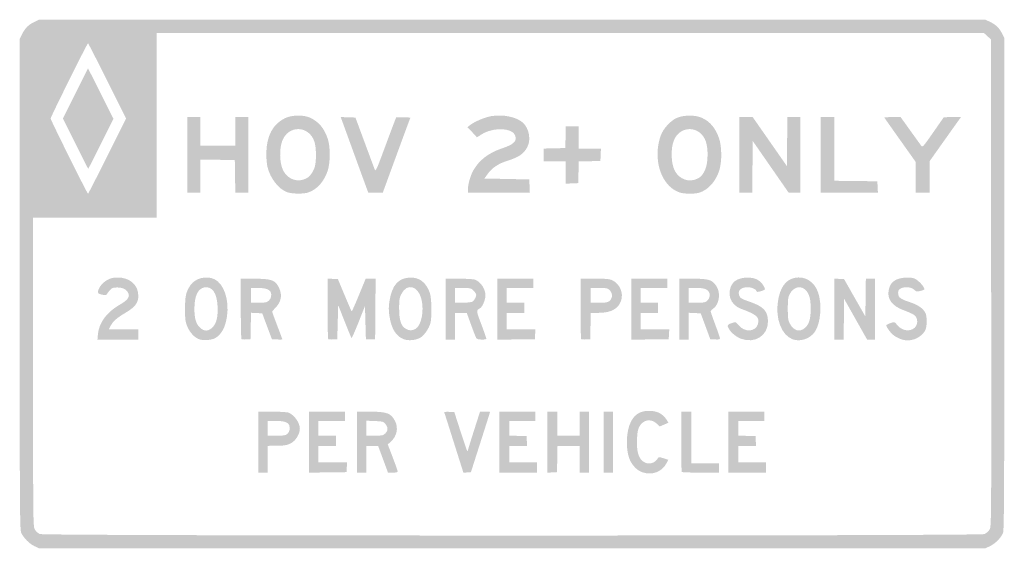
# Model space of a CAD drawing. Header units: inches. Extents: x -33 to 32.9, y -17.7 to 17.7.
import ezdxf

# ---------------------------------------------------------------- set-up
doc = ezdxf.new("R2010")
doc.units = ezdxf.units.IN
doc.header["$MEASUREMENT"] = 0

msp = doc.modelspace()

# ---------------------------------------------------------------- hatches: boundary and pattern name
h = msp.add_hatch(color=7)
edge = h.paths.add_edge_path()
edge.add_spline(control_points=[(-31.98, -17.56), (-32.323, -17.4), (-32.71, -17.008), (-32.867, -16.663), (-32.961, -16.456), (-32.969, -15.158), (-32.969, -0.031)], knot_values=[0, 0, 0, 0, 1, 1, 1, 2, 2, 2, 2], degree=3, periodic=0)
edge.add_line((-32.969, -0.031), (-32.969, 16.376))
edge.add_line((-32.969, 16.376), (-32.796, 16.729))
edge.add_spline(control_points=[(-32.796, 16.729), (-32.603, 17.122), (-32.364, 17.352), (-31.949, 17.545)], knot_values=[0, 0, 0, 0, 1, 1, 1, 1], degree=3, periodic=0)
edge.add_line((-31.949, 17.545), (-31.671, 17.674))
edge.add_line((-31.671, 17.674), (0, 17.674))
edge.add_line((0, 17.674), (31.671, 17.674))
edge.add_line((31.671, 17.674), (31.949, 17.545))
edge.add_spline(control_points=[(31.949, 17.545), (32.354, 17.357), (32.598, 17.127), (32.779, 16.765)], knot_values=[0, 0, 0, 0, 1, 1, 1, 1], degree=3, periodic=0)
edge.add_line((32.779, 16.765), (32.938, 16.445))
edge.add_line((32.938, 16.445), (32.938, -0.014))
edge.add_spline(control_points=[(32.938, -0.014), (32.938, -13.998), (32.925, -16.504), (32.852, -16.681), (32.718, -17.001), (32.322, -17.4), (31.98, -17.56)], knot_values=[0, 0, 0, 0, 1, 1, 1, 2, 2, 2, 2], degree=3, periodic=0)
edge.add_line((31.98, -17.56), (31.671, -17.704))
edge.add_line((31.671, -17.704), (0, -17.704))
edge.add_line((0, -17.704), (-31.671, -17.704))
edge.add_line((-31.671, -17.704), (-31.98, -17.56))
edge = h.paths.add_edge_path(flags=0)
edge.add_spline(control_points=[(31.61, -16.751), (31.727, -16.702), (31.879, -16.57), (31.948, -16.457), (32.073, -16.253), (32.073, -16.215), (32.058, 0.051)], knot_values=[0, 0, 0, 0, 1, 1, 1, 2, 2, 2, 2], degree=3, periodic=0)
edge.add_line((32.058, 0.051), (32.042, 16.355))
edge.add_line((32.042, 16.355), (31.811, 16.567))
edge.add_line((31.811, 16.567), (31.58, 16.778))
edge.add_line((31.58, 16.778), (3.894, 16.778))
edge.add_line((3.894, 16.778), (-23.792, 16.778))
edge.add_line((-23.792, 16.778), (-23.792, 10.598))
edge.add_line((-23.792, 10.598), (-23.792, 4.419))
edge.add_line((-23.792, 4.419), (-27.933, 4.419))
edge.add_line((-27.933, 4.419), (-32.073, 4.419))
edge.add_line((-32.073, 4.419), (-32.073, -5.917))
edge.add_spline(control_points=[(-32.073, -5.917), (-32.073, -16.171), (-32.072, -16.254), (-31.948, -16.457), (-31.879, -16.57), (-31.734, -16.701), (-31.624, -16.748), (-31.319, -16.881), (31.293, -16.883), (31.61, -16.751)], knot_values=[0, 0, 0, 0, 1, 1, 1, 2, 2, 2, 3, 3, 3, 3], degree=3, periodic=0)
edge = h.paths.add_edge_path(flags=0)
edge.add_line((-27.106, 8.544), (-25.847, 11.062))
edge.add_line((-25.847, 11.062), (-27.106, 13.58))
edge.add_spline(control_points=[(-27.106, 13.58), (-27.799, 14.965), (-28.379, 16.098), (-28.396, 16.098), (-28.446, 16.098), (-30.899, 11.163), (-30.899, 11.062), (-30.899, 10.961), (-28.446, 6.025), (-28.396, 6.025), (-28.379, 6.025), (-27.799, 7.158), (-27.106, 8.544)], knot_values=[0, 0, 0, 0, 1, 1, 1, 2, 2, 2, 3, 3, 3, 4, 4, 4, 4], degree=3, periodic=0)
h = msp.add_hatch(color=7)
edge = h.paths.add_edge_path()
edge.add_line((-29.239, 9.378), (-30.08, 11.063))
edge.add_line((-30.08, 11.063), (-29.238, 12.744))
edge.add_line((-29.238, 12.744), (-28.396, 14.425))
edge.add_line((-28.396, 14.425), (-27.543, 12.734))
edge.add_line((-27.543, 12.734), (-26.691, 11.042))
edge.add_line((-26.691, 11.042), (-27.528, 9.368))
edge.add_spline(control_points=[(-27.528, 9.368), (-27.989, 8.447), (-28.373, 7.694), (-28.381, 7.694), (-28.39, 7.694), (-28.776, 8.452), (-29.239, 9.378)], knot_values=[0, 0, 0, 0, 1, 1, 1, 2, 2, 2, 2], degree=3, periodic=0)
h = msp.add_hatch(color=7)
edge = h.paths.add_edge_path()
edge.add_spline(control_points=[(-15.062, 6.127), (-15.632, 6.329), (-16.195, 7.05), (-16.383, 7.817), (-16.428, 8.004), (-16.464, 8.408), (-16.462, 8.713), (-16.453, 9.89), (-16.026, 10.694), (-15.202, 11.086), (-14.749, 11.301), (-13.963, 11.315), (-13.531, 11.116), (-12.959, 10.853), (-12.592, 10.418), (-12.354, 9.723), (-12.169, 9.182), (-12.167, 8.147), (-12.35, 7.576), (-12.579, 6.858), (-13.05, 6.325), (-13.639, 6.115), (-13.948, 6.004), (-14.733, 6.011), (-15.062, 6.127)], knot_values=[0, 0, 0, 0, 1, 1, 1, 2, 2, 2, 3, 3, 3, 4, 4, 4, 5, 5, 5, 6, 6, 6, 7, 7, 7, 8, 8, 8, 8], degree=3, periodic=0)
edge = h.paths.add_edge_path(flags=0)
edge.add_spline(control_points=[(-13.75, 7.07), (-13.523, 7.199), (-13.311, 7.505), (-13.213, 7.842), (-13.1, 8.231), (-13.116, 9.152), (-13.243, 9.522), (-13.616, 10.605), (-14.979, 10.637), (-15.392, 9.571), (-15.606, 9.017), (-15.577, 8.06), (-15.33, 7.579), (-15.015, 6.965), (-14.324, 6.743), (-13.75, 7.07)], knot_values=[0, 0, 0, 0, 1, 1, 1, 2, 2, 2, 3, 3, 3, 4, 4, 4, 5, 5, 5, 5], degree=3, periodic=0)
h = msp.add_hatch(color=7)
edge = h.paths.add_edge_path()
edge.add_spline(control_points=[(-2.966, 6.321), (-2.966, 6.669), (-2.8, 7.244), (-2.597, 7.598), (-2.202, 8.285), (-1.575, 8.766), (-0.682, 9.063), (0.034, 9.301), (0.282, 9.507), (0.223, 9.813), (0.202, 9.922), (0.127, 10.059), (0.057, 10.118), (-0.371, 10.473), (-1.484, 10.399), (-2.092, 9.975), (-2.241, 9.872), (-2.366, 9.797), (-2.371, 9.808), (-2.375, 9.819), (-2.518, 9.975), (-2.688, 10.155)], knot_values=[0, 0, 0, 0, 1, 1, 1, 2, 2, 2, 3, 3, 3, 4, 4, 4, 5, 5, 5, 6, 6, 6, 7, 7, 7, 7], degree=3, periodic=0)
edge.add_line((-2.688, 10.155), (-2.997, 10.481))
edge.add_line((-2.997, 10.481), (-2.843, 10.605))
edge.add_spline(control_points=[(-2.843, 10.605), (-2.544, 10.846), (-1.843, 11.145), (-1.406, 11.219), (-0.595, 11.356), (0.303, 11.165), (0.732, 10.765), (1.122, 10.401), (1.261, 9.642), (1.023, 9.177), (0.777, 8.694), (0.469, 8.481), (-0.357, 8.22), (-0.936, 8.037), (-1.359, 7.75), (-1.647, 7.345)], knot_values=[0, 0, 0, 0, 1, 1, 1, 2, 2, 2, 3, 3, 3, 4, 4, 4, 5, 5, 5, 5], degree=3, periodic=0)
edge.add_line((-1.647, 7.345), (-1.861, 7.045))
edge.add_line((-1.861, 7.045), (-0.359, 7.014))
edge.add_line((-0.359, 7.014), (1.143, 6.983))
edge.add_line((1.143, 6.983), (1.161, 6.535))
edge.add_line((1.161, 6.535), (1.18, 6.087))
edge.add_line((1.18, 6.087), (-0.893, 6.087))
edge.add_line((-0.893, 6.087), (-2.966, 6.087))
edge.add_line((-2.966, 6.087), (-2.966, 6.321))
h = msp.add_hatch(color=7)
edge = h.paths.add_edge_path()
edge.add_spline(control_points=[(11.216, 6.107), (10.864, 6.245), (10.65, 6.389), (10.426, 6.636), (9.723, 7.416), (9.524, 8.799), (9.952, 9.943), (10.124, 10.401), (10.59, 10.909), (11.014, 11.099), (11.473, 11.304), (12.257, 11.307), (12.699, 11.104), (13.248, 10.853), (13.61, 10.418), (13.849, 9.723), (14.027, 9.203), (14.04, 8.213), (13.875, 7.642), (13.65, 6.865), (13.11, 6.26), (12.485, 6.087), (12.192, 6.005), (11.446, 6.017), (11.216, 6.107)], knot_values=[0, 0, 0, 0, 1, 1, 1, 2, 2, 2, 3, 3, 3, 4, 4, 4, 5, 5, 5, 6, 6, 6, 7, 7, 7, 8, 8, 8, 8], degree=3, periodic=0)
edge = h.paths.add_edge_path(flags=0)
edge.add_spline(control_points=[(12.421, 7.046), (12.641, 7.158), (12.767, 7.313), (12.925, 7.665), (13.108, 8.071), (13.127, 9.046), (12.961, 9.522), (12.582, 10.606), (11.224, 10.637), (10.81, 9.571), (10.601, 9.032), (10.631, 8.05), (10.871, 7.583), (11.178, 6.982), (11.846, 6.751), (12.421, 7.046)], knot_values=[0, 0, 0, 0, 1, 1, 1, 2, 2, 2, 3, 3, 3, 4, 4, 4, 5, 5, 5, 5], degree=3, periodic=0)
for points in [[(-21.753, 8.621), (-21.753, 11.154), (-21.32, 11.154), (-20.888, 11.154), (-20.888, 10.197), (-20.888, 9.239), (-19.713, 9.239), (-18.539, 9.239), (-18.539, 10.197), (-18.539, 11.154), (-18.107, 11.154), (-17.674, 11.154), (-17.674, 8.621), (-17.674, 6.087), (-18.105, 6.087), (-18.536, 6.087), (-18.553, 7.184), (-18.57, 8.281), (-19.729, 8.298), (-20.888, 8.315), (-20.888, 7.201), (-20.888, 6.087), (-21.32, 6.087), (-21.753, 6.087), (-21.753, 8.621)], [(15.202, 8.621), (15.202, 11.154), (15.65, 11.154), (16.098, 11.153), (17.242, 9.514), (18.385, 7.875), (18.401, 9.515), (18.418, 11.154), (18.849, 11.154), (19.281, 11.154), (19.281, 8.621), (19.281, 6.087), (18.895, 6.088), (18.508, 6.089), (17.303, 7.824), (16.098, 9.559), (16.082, 7.823), (16.065, 6.087), (15.634, 6.087), (15.202, 6.087), (15.202, 8.621)], [(20.64, 8.621), (20.64, 11.154), (21.104, 11.154), (21.567, 11.154), (21.567, 9.024), (21.567, 6.893), (23.004, 6.876), (24.441, 6.86), (24.459, 6.473), (24.478, 6.087), (22.559, 6.087), (20.64, 6.087), (20.64, 8.621)], [(3.584, 7.444), (3.584, 8.188), (2.843, 8.188), (2.101, 8.188), (2.101, 8.619), (2.101, 9.049), (2.827, 9.067), (3.553, 9.084), (3.571, 9.81), (3.588, 10.537), (4.019, 10.537), (4.449, 10.537), (4.449, 9.795), (4.449, 9.053), (5.194, 9.053), (5.938, 9.053), (5.92, 8.636), (5.902, 8.219), (5.178, 8.202), (4.453, 8.184), (4.436, 7.46), (4.419, 6.736), (4.001, 6.718), (3.584, 6.699), (3.584, 7.444)], [(-0.989, -1.701), (-0.989, 0.34), (0.216, 0.34), (1.421, 0.34), (1.421, 0.031), (1.421, -0.278), (0.525, -0.278), (-0.371, -0.278), (-0.371, -0.772), (-0.371, -1.267), (0.216, -1.267), (0.803, -1.267), (0.803, -1.607), (0.803, -1.947), (0.216, -1.947), (-0.371, -1.947), (-0.371, -2.503), (-0.371, -3.059), (0.59, -3.059), (1.551, -3.059), (1.533, -3.383), (1.514, -3.708), (0.263, -3.725), (-0.989, -3.741), (-0.989, -1.701)], [(7.972, -1.701), (7.972, 0.34), (9.177, 0.34), (10.382, 0.34), (10.382, 0.031), (10.382, -0.278), (9.486, -0.278), (8.59, -0.278), (8.59, -0.772), (8.59, -1.267), (9.177, -1.267), (9.764, -1.267), (9.764, -1.607), (9.764, -1.947), (9.177, -1.947), (8.59, -1.947), (8.59, -2.503), (8.59, -3.059), (9.551, -3.059), (10.512, -3.059), (10.493, -3.383), (10.475, -3.708), (9.223, -3.725), (7.972, -3.741), (7.972, -1.701)], [(21.567, -1.696), (21.567, 0.346), (21.89, 0.328), (22.213, 0.309), (22.925, -0.939), (23.638, -2.188), (23.654, -0.924), (23.671, 0.34), (23.979, 0.34), (24.287, 0.34), (24.287, -1.699), (24.287, -3.739), (24.022, -3.739), (23.757, -3.739), (22.986, -2.372), (22.216, -1.006), (22.2, -2.372), (22.183, -3.739), (21.875, -3.739), (21.567, -3.739), (21.567, -1.696)], [(-13.596, -10.6), (-13.596, -8.559), (-12.39, -8.559), (-11.185, -8.559), (-11.185, -8.868), (-11.185, -9.177), (-12.081, -9.177), (-12.978, -9.177), (-12.978, -9.671), (-12.978, -10.166), (-12.39, -10.166), (-11.803, -10.166), (-11.803, -10.506), (-11.803, -10.846), (-12.39, -10.846), (-12.978, -10.846), (-12.978, -11.402), (-12.978, -11.958), (-12.016, -11.958), (-11.055, -11.958), (-11.074, -12.282), (-11.093, -12.607), (-12.344, -12.623), (-13.596, -12.64), (-13.596, -10.6)], [(-0.865, -10.598), (-0.865, -8.559), (0.34, -8.559), (1.545, -8.559), (1.545, -8.868), (1.545, -9.177), (0.68, -9.177), (-0.185, -9.177), (-0.185, -9.669), (-0.185, -10.161), (0.386, -10.179), (0.958, -10.197), (0.977, -10.521), (0.995, -10.846), (0.405, -10.846), (-0.185, -10.846), (-0.185, -11.402), (-0.185, -11.958), (0.742, -11.958), (1.669, -11.958), (1.669, -12.298), (1.669, -12.638), (0.402, -12.638), (-0.865, -12.638), (-0.865, -10.598)], [(2.348, -10.602), (2.348, -8.559), (2.688, -8.559), (3.028, -8.559), (3.028, -9.362), (3.028, -10.166), (3.77, -10.166), (4.511, -10.166), (4.511, -9.362), (4.511, -8.559), (4.82, -8.559), (5.129, -8.559), (5.129, -10.598), (5.129, -12.638), (4.82, -12.638), (4.511, -12.638), (4.511, -11.742), (4.511, -10.846), (3.771, -10.846), (3.031, -10.846), (3.014, -11.726), (2.997, -12.607), (2.673, -12.625), (2.348, -12.644), (2.348, -10.602)], [(6.118, -10.598), (6.118, -8.559), (6.427, -8.559), (6.736, -8.559), (6.736, -10.598), (6.736, -12.638), (6.427, -12.638), (6.118, -12.638), (6.118, -10.598)], [(14.461, -10.598), (14.461, -8.559), (15.666, -8.559), (16.871, -8.559), (16.871, -8.868), (16.871, -9.177), (16.006, -9.177), (15.14, -9.177), (15.14, -9.669), (15.14, -10.161), (15.712, -10.179), (16.284, -10.197), (16.302, -10.521), (16.321, -10.846), (15.731, -10.846), (15.14, -10.846), (15.14, -11.402), (15.14, -11.958), (16.067, -11.958), (16.994, -11.958), (16.994, -12.298), (16.994, -12.638), (15.728, -12.638), (14.461, -12.638), (14.461, -10.598)]]:
    msp.add_hatch(color=7).paths.add_polyline_path(points)
h = msp.add_hatch(color=7)
edge = h.paths.add_edge_path()
edge.add_spline(control_points=[(-9.729, 6.35), (-9.783, 6.494), (-10.2, 7.635), (-10.654, 8.886)], knot_values=[0, 0, 0, 0, 1, 1, 1, 1], degree=3, periodic=0)
edge.add_line((-10.654, 8.886), (-11.48, 11.159))
edge.add_line((-11.48, 11.159), (-10.988, 11.141))
edge.add_line((-10.988, 11.141), (-10.495, 11.124))
edge.add_line((-10.495, 11.124), (-9.888, 9.486))
edge.add_spline(control_points=[(-9.888, 9.486), (-9.554, 8.585), (-9.249, 7.765), (-9.209, 7.663), (-9.14, 7.487), (-9.104, 7.566), (-8.466, 9.291), (-8.098, 10.288), (-7.783, 11.116), (-7.768, 11.132), (-7.752, 11.147), (-7.531, 11.152), (-7.277, 11.142)], knot_values=[0, 0, 0, 0, 1, 1, 1, 2, 2, 2, 3, 3, 3, 4, 4, 4, 4], degree=3, periodic=0)
edge.add_line((-7.277, 11.142), (-6.814, 11.124))
edge.add_line((-6.814, 11.124), (-7.012, 10.598))
edge.add_spline(control_points=[(-7.012, 10.598), (-7.121, 10.309), (-7.538, 9.176), (-7.939, 8.08)], knot_values=[0, 0, 0, 0, 1, 1, 1, 1], degree=3, periodic=0)
edge.add_line((-7.939, 8.08), (-8.669, 6.087))
edge.add_line((-8.669, 6.087), (-9.15, 6.087))
edge.add_line((-9.15, 6.087), (-9.63, 6.087))
edge.add_line((-9.63, 6.087), (-9.729, 6.35))
h = msp.add_hatch(color=7)
edge = h.paths.add_edge_path()
edge.add_line((27.005, 7.122), (27.005, 8.157))
edge.add_line((27.005, 8.157), (25.955, 9.635))
edge.add_spline(control_points=[(25.955, 9.635), (25.377, 10.448), (24.904, 11.122), (24.904, 11.134), (24.904, 11.145), (25.151, 11.154), (25.452, 11.154)], knot_values=[0, 0, 0, 0, 1, 1, 1, 2, 2, 2, 2], degree=3, periodic=0)
edge.add_line((25.452, 11.154), (25.999, 11.154))
edge.add_line((25.999, 11.154), (26.653, 10.243))
edge.add_spline(control_points=[(26.653, 10.243), (27.013, 9.742), (27.344, 9.282), (27.389, 9.222), (27.462, 9.123), (27.543, 9.216), (28.18, 10.131)], knot_values=[0, 0, 0, 0, 1, 1, 1, 2, 2, 2, 2], degree=3, periodic=0)
edge.add_line((28.18, 10.131), (28.89, 11.15))
edge.add_line((28.89, 11.15), (29.462, 11.152))
edge.add_line((29.462, 11.152), (30.034, 11.154))
edge.add_line((30.034, 11.154), (29.583, 10.521))
edge.add_spline(control_points=[(29.583, 10.521), (29.335, 10.173), (28.862, 9.507), (28.532, 9.042)], knot_values=[0, 0, 0, 0, 1, 1, 1, 1], degree=3, periodic=0)
edge.add_line((28.532, 9.042), (27.933, 8.197))
edge.add_line((27.933, 8.197), (27.933, 7.142))
edge.add_line((27.933, 7.142), (27.933, 6.087))
edge.add_line((27.933, 6.087), (27.469, 6.087))
edge.add_line((27.469, 6.087), (27.006, 6.087))
edge.add_line((27.006, 6.087), (27.005, 7.122))
h = msp.add_hatch(color=7)
edge = h.paths.add_edge_path()
edge.add_spline(control_points=[(-27.73, -3.364), (-27.662, -2.61), (-27.141, -1.901), (-26.301, -1.419), (-25.775, -1.117), (-25.598, -0.903), (-25.68, -0.671), (-25.778, -0.396), (-26.042, -0.247), (-26.428, -0.247), (-26.731, -0.247), (-26.787, -0.268), (-26.941, -0.44), (-27.036, -0.547), (-27.125, -0.667), (-27.139, -0.708), (-27.165, -0.787), (-27.523, -0.749), (-27.681, -0.651), (-27.803, -0.576), (-27.663, -0.216), (-27.422, 0.013), (-27.112, 0.307), (-26.84, 0.417), (-26.422, 0.419), (-25.595, 0.423), (-25.028, -0.075), (-25.028, -0.805), (-25.028, -1.281), (-25.248, -1.568), (-25.912, -1.956), (-26.452, -2.273), (-26.736, -2.525), (-26.887, -2.821)], knot_values=[0, 0, 0, 0, 1, 1, 1, 2, 2, 2, 3, 3, 3, 4, 4, 4, 5, 5, 5, 6, 6, 6, 7, 7, 7, 8, 8, 8, 9, 9, 9, 10, 10, 10, 11, 11, 11, 11], degree=3, periodic=0)
edge.add_line((-26.887, -2.821), (-27.008, -3.059))
edge.add_line((-27.008, -3.059), (-26.018, -3.059))
edge.add_line((-26.018, -3.059), (-25.028, -3.059))
edge.add_line((-25.028, -3.059), (-25.028, -3.399))
edge.add_line((-25.028, -3.399), (-25.028, -3.739))
edge.add_line((-25.028, -3.739), (-26.396, -3.739))
edge.add_line((-26.396, -3.739), (-27.764, -3.739))
edge.add_line((-27.764, -3.739), (-27.73, -3.364))
h = msp.add_hatch(color=7)
edge = h.paths.add_edge_path()
edge.add_spline(control_points=[(-20.911, -3.727), (-21.238, -3.637), (-21.586, -3.27), (-21.759, -2.834), (-21.884, -2.519), (-21.903, -2.366), (-21.902, -1.669), (-21.901, -0.805), (-21.835, -0.525), (-21.533, -0.088), (-21.209, 0.38), (-20.473, 0.562), (-19.935, 0.307), (-19.298, 0.005), (-18.933, -1.078), (-19.093, -2.187), (-19.199, -2.918), (-19.482, -3.427), (-19.905, -3.648), (-20.131, -3.766), (-20.628, -3.806), (-20.911, -3.727)], knot_values=[0, 0, 0, 0, 1, 1, 1, 2, 2, 2, 3, 3, 3, 4, 4, 4, 5, 5, 5, 6, 6, 6, 7, 7, 7, 7], degree=3, periodic=0)
edge = h.paths.add_edge_path(flags=0)
edge.add_spline(control_points=[(-20.05, -2.905), (-19.786, -2.625), (-19.689, -2.198), (-19.725, -1.476), (-19.77, -0.601), (-20.097, -0.147), (-20.613, -0.244), (-21.043, -0.324), (-21.274, -0.823), (-21.274, -1.669), (-21.274, -2.309), (-21.174, -2.661), (-20.919, -2.916), (-20.629, -3.206), (-20.33, -3.202), (-20.05, -2.905)], knot_values=[0, 0, 0, 0, 1, 1, 1, 2, 2, 2, 3, 3, 3, 4, 4, 4, 5, 5, 5, 5], degree=3, periodic=0)
h = msp.add_hatch(color=7)
edge = h.paths.add_edge_path()
edge.add_spline(control_points=[(-18.124, -3.7), (-18.149, -3.676), (-18.169, -2.757), (-18.169, -1.658)], knot_values=[0, 0, 0, 0, 1, 1, 1, 1], degree=3, periodic=0)
edge.add_line((-18.169, -1.658), (-18.169, 0.34))
edge.add_line((-18.169, 0.34), (-17.257, 0.339))
edge.add_spline(control_points=[(-17.257, 0.339), (-16.211, 0.337), (-15.917, 0.254), (-15.697, -0.105), (-15.37, -0.637), (-15.418, -1.174), (-15.83, -1.586), (-15.961, -1.716), (-16.067, -1.845), (-16.067, -1.871), (-16.067, -1.898), (-15.914, -2.319), (-15.728, -2.806), (-15.541, -3.294), (-15.388, -3.705), (-15.388, -3.719), (-15.388, -3.733), (-15.545, -3.737), (-15.737, -3.726)], knot_values=[0, 0, 0, 0, 1, 1, 1, 2, 2, 2, 3, 3, 3, 4, 4, 4, 5, 5, 5, 6, 6, 6, 6], degree=3, periodic=0)
edge.add_line((-15.737, -3.726), (-16.087, -3.708))
edge.add_line((-16.087, -3.708), (-16.411, -2.843))
edge.add_line((-16.411, -2.843), (-16.734, -1.978))
edge.add_line((-16.734, -1.978), (-17.11, -1.959))
edge.add_line((-17.11, -1.959), (-17.485, -1.941))
edge.add_line((-17.485, -1.941), (-17.502, -2.824))
edge.add_line((-17.502, -2.824), (-17.52, -3.708))
edge.add_line((-17.52, -3.708), (-17.8, -3.726))
edge.add_spline(control_points=[(-17.8, -3.726), (-17.954, -3.736), (-18.1, -3.725), (-18.124, -3.7)], knot_values=[0, 0, 0, 0, 1, 1, 1, 1], degree=3, periodic=0)
edge = h.paths.add_edge_path(flags=0)
edge.add_spline(control_points=[(-16.281, -1.115), (-16.133, -0.967), (-16.091, -0.76), (-16.168, -0.559), (-16.238, -0.376), (-16.535, -0.278), (-17.022, -0.278)], knot_values=[0, 0, 0, 0, 1, 1, 1, 2, 2, 2, 2], degree=3, periodic=0)
edge.add_line((-17.022, -0.278), (-17.489, -0.278))
edge.add_line((-17.489, -0.278), (-17.489, -0.772))
edge.add_line((-17.489, -0.772), (-17.489, -1.267))
edge.add_line((-17.489, -1.267), (-16.961, -1.267))
edge.add_spline(control_points=[(-16.961, -1.267), (-16.482, -1.267), (-16.418, -1.253), (-16.281, -1.115)], knot_values=[0, 0, 0, 0, 1, 1, 1, 1], degree=3, periodic=0)
h = msp.add_hatch(color=7)
edge = h.paths.add_edge_path()
edge.add_spline(control_points=[(-12.316, -3.7), (-12.34, -3.676), (-12.36, -2.756), (-12.36, -1.655)], knot_values=[0, 0, 0, 0, 1, 1, 1, 1], degree=3, periodic=0)
edge.add_line((-12.36, -1.655), (-12.36, 0.346))
edge.add_line((-12.36, 0.346), (-12.013, 0.328))
edge.add_line((-12.013, 0.328), (-11.667, 0.309))
edge.add_line((-11.667, 0.309), (-11.224, -0.753))
edge.add_spline(control_points=[(-11.224, -0.753), (-10.98, -1.337), (-10.767, -1.829), (-10.751, -1.846), (-10.734, -1.862), (-10.515, -1.378), (-10.265, -0.768)], knot_values=[0, 0, 0, 0, 1, 1, 1, 2, 2, 2, 2], degree=3, periodic=0)
edge.add_line((-10.265, -0.768), (-9.81, 0.34))
edge.add_line((-9.81, 0.34), (-9.477, 0.34))
edge.add_line((-9.477, 0.34), (-9.144, 0.34))
edge.add_line((-9.144, 0.34), (-9.161, -1.684))
edge.add_line((-9.161, -1.684), (-9.177, -3.708))
edge.add_line((-9.177, -3.708), (-9.486, -3.708))
edge.add_line((-9.486, -3.708), (-9.795, -3.708))
edge.add_line((-9.795, -3.708), (-9.826, -2.598))
edge.add_line((-9.826, -2.598), (-9.857, -1.488))
edge.add_line((-9.857, -1.488), (-10.289, -2.579))
edge.add_spline(control_points=[(-10.289, -2.579), (-10.527, -3.18), (-10.739, -3.651), (-10.76, -3.628), (-10.78, -3.604), (-10.989, -3.1), (-11.223, -2.507)], knot_values=[0, 0, 0, 0, 1, 1, 1, 2, 2, 2, 2], degree=3, periodic=0)
edge.add_line((-11.223, -2.507), (-11.649, -1.43))
edge.add_line((-11.649, -1.43), (-11.68, -2.569))
edge.add_line((-11.68, -2.569), (-11.711, -3.708))
edge.add_line((-11.711, -3.708), (-11.991, -3.726))
edge.add_spline(control_points=[(-11.991, -3.726), (-12.145, -3.736), (-12.291, -3.725), (-12.316, -3.7)], knot_values=[0, 0, 0, 0, 1, 1, 1, 1], degree=3, periodic=0)
h = msp.add_hatch(color=7)
edge = h.paths.add_edge_path()
edge.add_spline(control_points=[(-7.253, -3.714), (-7.778, -3.519), (-8.095, -3.006), (-8.22, -2.15), (-8.275, -1.773), (-8.275, -1.544), (-8.219, -1.176), (-8.054, -0.083), (-7.609, 0.414), (-6.795, 0.414), (-6.187, 0.414), (-5.785, 0.097), (-5.522, -0.587), (-5.389, -0.932), (-5.366, -2.272), (-5.486, -2.667), (-5.6, -3.043), (-5.931, -3.497), (-6.187, -3.628), (-6.495, -3.785), (-6.959, -3.823), (-7.253, -3.714)], knot_values=[0, 0, 0, 0, 1, 1, 1, 2, 2, 2, 3, 3, 3, 4, 4, 4, 5, 5, 5, 6, 6, 6, 7, 7, 7, 7], degree=3, periodic=0)
edge = h.paths.add_edge_path(flags=0)
edge.add_spline(control_points=[(-6.492, -3.03), (-6.086, -2.82), (-5.88, -1.816), (-6.08, -1.02), (-6.307, -0.116), (-7.052, 0.064), (-7.425, -0.694), (-7.55, -0.947), (-7.57, -1.081), (-7.57, -1.638), (-7.57, -2.422), (-7.447, -2.819), (-7.146, -3.002), (-6.913, -3.144), (-6.728, -3.152), (-6.492, -3.03)], knot_values=[0, 0, 0, 0, 1, 1, 1, 2, 2, 2, 3, 3, 3, 4, 4, 4, 5, 5, 5, 5], degree=3, periodic=0)
h = msp.add_hatch(color=7)
edge = h.paths.add_edge_path()
edge.add_line((-4.449, -1.699), (-4.449, 0.34))
edge.add_line((-4.449, 0.34), (-3.557, 0.34))
edge.add_spline(control_points=[(-3.557, 0.34), (-3.067, 0.34), (-2.587, 0.31), (-2.491, 0.274), (-2.103, 0.127), (-1.792, -0.342), (-1.792, -0.781), (-1.792, -1.069), (-1.993, -1.545), (-2.153, -1.637), (-2.422, -1.791), (-2.424, -1.768), (-2.071, -2.708), (-1.884, -3.208), (-1.73, -3.644), (-1.73, -3.678), (-1.73, -3.767), (-2.323, -3.753), (-2.392, -3.662), (-2.424, -3.619), (-2.584, -3.216), (-2.748, -2.765)], knot_values=[0, 0, 0, 0, 1, 1, 1, 2, 2, 2, 3, 3, 3, 4, 4, 4, 5, 5, 5, 6, 6, 6, 7, 7, 7, 7], degree=3, periodic=0)
edge.add_line((-2.748, -2.765), (-3.046, -1.947))
edge.add_line((-3.046, -1.947), (-3.439, -1.947))
edge.add_line((-3.439, -1.947), (-3.831, -1.947))
edge.add_line((-3.831, -1.947), (-3.831, -2.843))
edge.add_line((-3.831, -2.843), (-3.831, -3.739))
edge.add_line((-3.831, -3.739), (-4.14, -3.739))
edge.add_line((-4.14, -3.739), (-4.449, -3.739))
edge.add_line((-4.449, -3.739), (-4.449, -1.699))
edge = h.paths.add_edge_path(flags=0)
edge.add_spline(control_points=[(-2.652, -1.188), (-2.529, -1.093), (-2.41, -0.874), (-2.41, -0.741), (-2.41, -0.685), (-2.491, -0.558), (-2.591, -0.459), (-2.762, -0.287), (-2.798, -0.278), (-3.301, -0.278)], knot_values=[0, 0, 0, 0, 1, 1, 1, 2, 2, 2, 3, 3, 3, 3], degree=3, periodic=0)
edge.add_line((-3.301, -0.278), (-3.831, -0.278))
edge.add_line((-3.831, -0.278), (-3.831, -0.772))
edge.add_line((-3.831, -0.772), (-3.831, -1.267))
edge.add_line((-3.831, -1.267), (-3.291, -1.265))
edge.add_spline(control_points=[(-3.291, -1.265), (-2.963, -1.264), (-2.711, -1.233), (-2.652, -1.188)], knot_values=[0, 0, 0, 0, 1, 1, 1, 1], degree=3, periodic=0)
h = msp.add_hatch(color=7)
edge = h.paths.add_edge_path()
edge.add_spline(control_points=[(4.617, -3.7), (4.593, -3.676), (4.573, -2.757), (4.573, -1.658)], knot_values=[0, 0, 0, 0, 1, 1, 1, 1], degree=3, periodic=0)
edge.add_line((4.573, -1.658), (4.573, 0.34))
edge.add_line((4.573, 0.34), (5.533, 0.34))
edge.add_spline(control_points=[(5.533, 0.34), (6.375, 0.34), (6.524, 0.324), (6.738, 0.215), (7.201, -0.021), (7.453, -0.624), (7.293, -1.11), (7.102, -1.688), (6.621, -1.947), (5.738, -1.947)], knot_values=[0, 0, 0, 0, 1, 1, 1, 2, 2, 2, 3, 3, 3, 3], degree=3, periodic=0)
edge.add_line((5.738, -1.947), (5.256, -1.947))
edge.add_line((5.256, -1.947), (5.239, -2.827))
edge.add_line((5.239, -2.827), (5.222, -3.708))
edge.add_line((5.222, -3.708), (4.942, -3.726))
edge.add_spline(control_points=[(4.942, -3.726), (4.787, -3.736), (4.641, -3.725), (4.617, -3.7)], knot_values=[0, 0, 0, 0, 1, 1, 1, 1], degree=3, periodic=0)
edge = h.paths.add_edge_path(flags=0)
edge.add_spline(control_points=[(6.531, -1.132), (6.727, -0.948), (6.723, -0.63), (6.522, -0.43), (6.384, -0.291), (6.323, -0.278), (5.812, -0.278)], knot_values=[0, 0, 0, 0, 1, 1, 1, 2, 2, 2, 2], degree=3, periodic=0)
edge.add_line((5.812, -0.278), (5.253, -0.278))
edge.add_line((5.253, -0.278), (5.253, -0.772))
edge.add_line((5.253, -0.772), (5.253, -1.267))
edge.add_line((5.253, -1.267), (5.82, -1.267))
edge.add_spline(control_points=[(5.82, -1.267), (6.318, -1.267), (6.406, -1.25), (6.531, -1.132)], knot_values=[0, 0, 0, 0, 1, 1, 1, 1], degree=3, periodic=0)
h = msp.add_hatch(color=7)
edge = h.paths.add_edge_path()
edge.add_line((11.185, -1.699), (11.185, 0.34))
edge.add_line((11.185, 0.34), (12.093, 0.34))
edge.add_spline(control_points=[(12.093, 0.34), (13.162, 0.34), (13.394, 0.266), (13.673, -0.165), (13.974, -0.629), (13.855, -1.403), (13.44, -1.675), (13.356, -1.73), (13.287, -1.811), (13.287, -1.854), (13.287, -1.898), (13.426, -2.301), (13.596, -2.75), (13.765, -3.199), (13.904, -3.607), (13.904, -3.656), (13.904, -3.725), (13.83, -3.741), (13.58, -3.727)], knot_values=[0, 0, 0, 0, 1, 1, 1, 2, 2, 2, 3, 3, 3, 4, 4, 4, 5, 5, 5, 6, 6, 6, 6], degree=3, periodic=0)
edge.add_line((13.58, -3.727), (13.256, -3.708))
edge.add_line((13.256, -3.708), (12.937, -2.843))
edge.add_line((12.937, -2.843), (12.617, -1.978))
edge.add_line((12.617, -1.978), (12.21, -1.959))
edge.add_line((12.21, -1.959), (11.803, -1.941))
edge.add_line((11.803, -1.941), (11.803, -2.84))
edge.add_line((11.803, -2.84), (11.803, -3.739))
edge.add_line((11.803, -3.739), (11.494, -3.739))
edge.add_line((11.494, -3.739), (11.185, -3.739))
edge.add_line((11.185, -3.739), (11.185, -1.699))
edge = h.paths.add_edge_path(flags=0)
edge.add_spline(control_points=[(13.073, -1.115), (13.238, -0.951), (13.27, -0.682), (13.146, -0.52), (13.005, -0.336), (12.801, -0.278), (12.302, -0.278)], knot_values=[0, 0, 0, 0, 1, 1, 1, 2, 2, 2, 2], degree=3, periodic=0)
edge.add_line((12.302, -0.278), (11.803, -0.278))
edge.add_line((11.803, -0.278), (11.803, -0.772))
edge.add_line((11.803, -0.772), (11.803, -1.267))
edge.add_line((11.803, -1.267), (12.362, -1.267))
edge.add_spline(control_points=[(12.362, -1.267), (12.873, -1.267), (12.934, -1.254), (13.073, -1.115)], knot_values=[0, 0, 0, 0, 1, 1, 1, 1], degree=3, periodic=0)
h = msp.add_hatch(color=7)
edge = h.paths.add_edge_path()
edge.add_spline(control_points=[(15.337, -3.687), (14.991, -3.563), (14.635, -3.268), (14.484, -2.98), (14.371, -2.765), (14.394, -2.73), (14.71, -2.626), (14.963, -2.542), (14.966, -2.543), (15.12, -2.74), (15.533, -3.268), (16.279, -3.244), (16.443, -2.698), (16.579, -2.244), (16.375, -2.06), (15.314, -1.674), (14.586, -1.409), (14.321, -0.63), (14.741, 0.011), (15.041, 0.47), (16.101, 0.564), (16.566, 0.173), (16.768, 0.002), (16.965, -0.328), (16.902, -0.391), (16.88, -0.413), (16.755, -0.462), (16.623, -0.501), (16.431, -0.558), (16.378, -0.556), (16.352, -0.49), (16.29, -0.329), (15.937, -0.201), (15.642, -0.234), (15.301, -0.273), (15.112, -0.463), (15.173, -0.706), (15.235, -0.955), (15.294, -0.995), (15.912, -1.208), (16.831, -1.525), (17.118, -1.84), (17.118, -2.534), (17.118, -3.46), (16.26, -4.015), (15.337, -3.687)], knot_values=[0, 0, 0, 0, 1, 1, 1, 2, 2, 2, 3, 3, 3, 4, 4, 4, 5, 5, 5, 6, 6, 6, 7, 7, 7, 8, 8, 8, 9, 9, 9, 10, 10, 10, 11, 11, 11, 12, 12, 12, 13, 13, 13, 14, 14, 14, 15, 15, 15, 15], degree=3, periodic=0)
h = msp.add_hatch(color=7)
edge = h.paths.add_edge_path()
edge.add_spline(control_points=[(18.763, -3.713), (18.032, -3.442), (17.605, -2.334), (17.786, -1.176), (17.929, -0.251), (18.294, 0.264), (18.897, 0.393), (19.594, 0.543), (20.235, 0.143), (20.48, -0.596), (20.746, -1.395), (20.646, -2.626), (20.27, -3.194), (19.948, -3.68), (19.287, -3.908), (18.763, -3.713)], knot_values=[0, 0, 0, 0, 1, 1, 1, 2, 2, 2, 3, 3, 3, 4, 4, 4, 5, 5, 5, 5], degree=3, periodic=0)
edge = h.paths.add_edge_path(flags=0)
edge.add_spline(control_points=[(19.578, -2.967), (19.871, -2.72), (19.977, -2.377), (19.978, -1.669), (19.979, -1.01), (19.891, -0.687), (19.639, -0.419), (19.331, -0.092), (18.83, -0.209), (18.587, -0.666), (18.464, -0.895), (18.447, -1.018), (18.447, -1.669), (18.447, -2.317), (18.465, -2.442), (18.585, -2.669), (18.837, -3.142), (19.23, -3.259), (19.578, -2.967)], knot_values=[0, 0, 0, 0, 1, 1, 1, 2, 2, 2, 3, 3, 3, 4, 4, 4, 5, 5, 5, 6, 6, 6, 6], degree=3, periodic=0)
h = msp.add_hatch(color=7)
edge = h.paths.add_edge_path()
edge.add_spline(control_points=[(26.031, -3.71), (25.885, -3.664), (25.669, -3.553), (25.549, -3.462), (25.305, -3.276), (24.999, -2.848), (25.05, -2.764), (25.069, -2.735), (25.199, -2.672), (25.339, -2.626), (25.593, -2.542), (25.594, -2.542), (25.754, -2.746), (26.024, -3.091), (26.468, -3.21), (26.815, -3.031), (27.17, -2.847), (27.214, -2.305), (26.893, -2.079), (26.802, -2.016), (26.507, -1.883), (26.237, -1.785), (25.42, -1.488), (25.068, -1.017), (25.206, -0.405), (25.289, -0.035), (25.435, 0.15), (25.755, 0.292), (26.081, 0.436), (26.713, 0.462), (26.949, 0.34), (27.162, 0.23), (27.435, -0.034), (27.536, -0.229), (27.622, -0.393), (27.62, -0.397), (27.392, -0.46), (27.08, -0.547), (27.065, -0.545), (26.905, -0.395), (26.716, -0.217), (26.282, -0.172), (26.027, -0.304), (25.865, -0.387), (25.831, -0.441), (25.831, -0.617), (25.831, -0.909), (25.975, -1.022), (26.604, -1.227), (27.16, -1.408), (27.496, -1.639), (27.658, -1.953), (27.771, -2.172), (27.774, -2.814), (27.662, -3.081), (27.549, -3.352), (27.176, -3.65), (26.847, -3.733), (26.512, -3.818), (26.363, -3.813), (26.031, -3.71)], knot_values=[0, 0, 0, 0, 1, 1, 1, 2, 2, 2, 3, 3, 3, 4, 4, 4, 5, 5, 5, 6, 6, 6, 7, 7, 7, 8, 8, 8, 9, 9, 9, 10, 10, 10, 11, 11, 11, 12, 12, 12, 13, 13, 13, 14, 14, 14, 15, 15, 15, 16, 16, 16, 17, 17, 17, 18, 18, 18, 19, 19, 19, 20, 20, 20, 20], degree=3, periodic=0)
h = msp.add_hatch(color=7)
edge = h.paths.add_edge_path()
edge.add_line((-16.994, -10.598), (-16.994, -8.559))
edge.add_line((-16.994, -8.559), (-16.071, -8.559))
edge.add_spline(control_points=[(-16.071, -8.559), (-15.564, -8.559), (-15.07, -8.589), (-14.975, -8.625), (-14.59, -8.77), (-14.216, -9.302), (-14.216, -9.702), (-14.216, -9.968), (-14.411, -10.36), (-14.639, -10.552), (-14.903, -10.774), (-15.191, -10.845), (-15.836, -10.845)], knot_values=[0, 0, 0, 0, 1, 1, 1, 2, 2, 2, 3, 3, 3, 4, 4, 4, 4], degree=3, periodic=0)
edge.add_line((-15.836, -10.845), (-16.376, -10.846))
edge.add_line((-16.376, -10.846), (-16.376, -11.742))
edge.add_line((-16.376, -11.742), (-16.376, -12.638))
edge.add_line((-16.376, -12.638), (-16.685, -12.638))
edge.add_line((-16.685, -12.638), (-16.994, -12.638))
edge.add_line((-16.994, -12.638), (-16.994, -10.598))
edge = h.paths.add_edge_path(flags=0)
edge.add_spline(control_points=[(-15.036, -10.031), (-14.896, -9.9), (-14.853, -9.663), (-14.932, -9.458), (-15.005, -9.267), (-15.298, -9.177), (-15.848, -9.177)], knot_values=[0, 0, 0, 0, 1, 1, 1, 2, 2, 2, 2], degree=3, periodic=0)
edge.add_line((-15.848, -9.177), (-16.376, -9.177))
edge.add_line((-16.376, -9.177), (-16.376, -9.671))
edge.add_line((-16.376, -9.671), (-16.376, -10.166))
edge.add_line((-16.376, -10.166), (-15.778, -10.166))
edge.add_spline(control_points=[(-15.778, -10.166), (-15.248, -10.166), (-15.163, -10.15), (-15.036, -10.031)], knot_values=[0, 0, 0, 0, 1, 1, 1, 1], degree=3, periodic=0)
h = msp.add_hatch(color=7)
edge = h.paths.add_edge_path()
edge.add_line((-10.382, -10.598), (-10.382, -8.559))
edge.add_line((-10.382, -8.559), (-9.515, -8.559))
edge.add_spline(control_points=[(-9.515, -8.559), (-8.388, -8.559), (-8.11, -8.664), (-7.842, -9.19), (-7.607, -9.649), (-7.721, -10.203), (-8.125, -10.567)], knot_values=[0, 0, 0, 0, 1, 1, 1, 2, 2, 2, 2], degree=3, periodic=0)
edge.add_line((-8.125, -10.567), (-8.33, -10.753))
edge.add_line((-8.33, -10.753), (-7.999, -11.618))
edge.add_spline(control_points=[(-7.999, -11.618), (-7.817, -12.094), (-7.667, -12.518), (-7.666, -12.56), (-7.664, -12.613), (-7.768, -12.638), (-7.989, -12.638)], knot_values=[0, 0, 0, 0, 1, 1, 1, 2, 2, 2, 2], degree=3, periodic=0)
edge.add_line((-7.989, -12.638), (-8.316, -12.638))
edge.add_line((-8.316, -12.638), (-8.647, -11.742))
edge.add_line((-8.647, -11.742), (-8.979, -10.846))
edge.add_line((-8.979, -10.846), (-9.372, -10.846))
edge.add_line((-9.372, -10.846), (-9.764, -10.846))
edge.add_line((-9.764, -10.846), (-9.764, -11.742))
edge.add_line((-9.764, -11.742), (-9.764, -12.638))
edge.add_line((-9.764, -12.638), (-10.073, -12.638))
edge.add_line((-10.073, -12.638), (-10.382, -12.638))
edge.add_line((-10.382, -12.638), (-10.382, -10.598))
edge = h.paths.add_edge_path(flags=0)
edge.add_spline(control_points=[(-8.494, -10.014), (-8.302, -9.822), (-8.301, -9.603), (-8.492, -9.381), (-8.632, -9.219), (-8.676, -9.207), (-9.202, -9.186)], knot_values=[0, 0, 0, 0, 1, 1, 1, 2, 2, 2, 2], degree=3, periodic=0)
edge.add_line((-9.202, -9.186), (-9.764, -9.165))
edge.add_line((-9.764, -9.165), (-9.764, -9.665))
edge.add_line((-9.764, -9.665), (-9.764, -10.166))
edge.add_line((-9.764, -10.166), (-9.205, -10.166))
edge.add_spline(control_points=[(-9.205, -10.166), (-8.694, -10.166), (-8.633, -10.153), (-8.494, -10.014)], knot_values=[0, 0, 0, 0, 1, 1, 1, 1], degree=3, periodic=0)
h = msp.add_hatch(color=7)
edge = h.paths.add_edge_path()
edge.add_spline(control_points=[(-3.606, -11.575), (-3.793, -10.987), (-4.077, -10.088), (-4.237, -9.579), (-4.397, -9.069), (-4.54, -8.629), (-4.556, -8.602), (-4.572, -8.575), (-4.425, -8.561), (-4.23, -8.571)], knot_values=[0, 0, 0, 0, 1, 1, 1, 2, 2, 2, 3, 3, 3, 3], degree=3, periodic=0)
edge.add_line((-4.23, -8.571), (-3.876, -8.59))
edge.add_line((-3.876, -8.59), (-3.463, -9.872))
edge.add_spline(control_points=[(-3.463, -9.872), (-3.235, -10.577), (-3.034, -11.17), (-3.015, -11.188), (-2.996, -11.207), (-2.962, -11.144), (-2.939, -11.049), (-2.916, -10.954), (-2.73, -10.355), (-2.526, -9.718)], knot_values=[0, 0, 0, 0, 1, 1, 1, 2, 2, 2, 3, 3, 3, 3], degree=3, periodic=0)
edge.add_line((-2.526, -9.718), (-2.156, -8.559))
edge.add_line((-2.156, -8.559), (-1.819, -8.559))
edge.add_spline(control_points=[(-1.819, -8.559), (-1.634, -8.559), (-1.483, -8.567), (-1.483, -8.577), (-1.483, -8.587), (-1.771, -9.497), (-2.124, -10.601)], knot_values=[0, 0, 0, 0, 1, 1, 1, 2, 2, 2, 2], degree=3, periodic=0)
edge.add_line((-2.124, -10.601), (-2.765, -12.607))
edge.add_line((-2.765, -12.607), (-3.016, -12.626))
edge.add_line((-3.016, -12.626), (-3.267, -12.644))
edge.add_line((-3.267, -12.644), (-3.606, -11.575))
h = msp.add_hatch(color=7)
edge = h.paths.add_edge_path()
edge.add_spline(control_points=[(8.69, -12.608), (8.344, -12.485), (7.993, -12.114), (7.843, -11.713), (7.578, -11.004), (7.624, -9.864), (7.944, -9.233), (8.219, -8.689), (8.638, -8.466), (9.305, -8.509), (9.752, -8.537), (10.111, -8.744), (10.331, -9.099)], knot_values=[0, 0, 0, 0, 1, 1, 1, 2, 2, 2, 3, 3, 3, 4, 4, 4, 4], degree=3, periodic=0)
edge.add_line((10.331, -9.099), (10.456, -9.3))
edge.add_line((10.456, -9.3), (10.161, -9.426))
edge.add_line((10.161, -9.426), (9.867, -9.552))
edge.add_line((9.867, -9.552), (9.671, -9.362))
edge.add_spline(control_points=[(9.671, -9.362), (9.29, -8.993), (8.753, -9.092), (8.501, -9.579), (8.403, -9.77), (8.369, -9.969), (8.353, -10.457), (8.328, -11.21), (8.436, -11.622), (8.723, -11.863), (9.055, -12.143), (9.539, -12.053), (9.752, -11.673), (9.804, -11.579), (9.832, -11.579), (10.125, -11.677)], knot_values=[0, 0, 0, 0, 1, 1, 1, 2, 2, 2, 3, 3, 3, 4, 4, 4, 5, 5, 5, 5], degree=3, periodic=0)
edge.add_line((10.125, -11.677), (10.442, -11.782))
edge.add_line((10.442, -11.782), (10.322, -12.016))
edge.add_spline(control_points=[(10.322, -12.016), (10.027, -12.594), (9.344, -12.842), (8.69, -12.608)], knot_values=[0, 0, 0, 0, 1, 1, 1, 1], degree=3, periodic=0)
h = msp.add_hatch(color=7)
edge = h.paths.add_edge_path()
edge.add_spline(control_points=[(11.35, -12.596), (11.328, -12.574), (11.309, -11.656), (11.309, -10.557)], knot_values=[0, 0, 0, 0, 1, 1, 1, 1], degree=3, periodic=0)
edge.add_line((11.309, -10.557), (11.309, -8.559))
edge.add_line((11.309, -8.559), (11.649, -8.559))
edge.add_line((11.649, -8.559), (11.989, -8.559))
edge.add_line((11.989, -8.559), (11.989, -10.289))
edge.add_line((11.989, -10.289), (11.989, -12.02))
edge.add_line((11.989, -12.02), (12.916, -12.02))
edge.add_line((12.916, -12.02), (13.843, -12.02))
edge.add_line((13.843, -12.02), (13.843, -12.329))
edge.add_line((13.843, -12.329), (13.843, -12.638))
edge.add_line((13.843, -12.638), (12.617, -12.638))
edge.add_spline(control_points=[(12.617, -12.638), (11.943, -12.638), (11.373, -12.619), (11.35, -12.596)], knot_values=[0, 0, 0, 0, 1, 1, 1, 1], degree=3, periodic=0)

doc.saveas('drawing.dxf')
